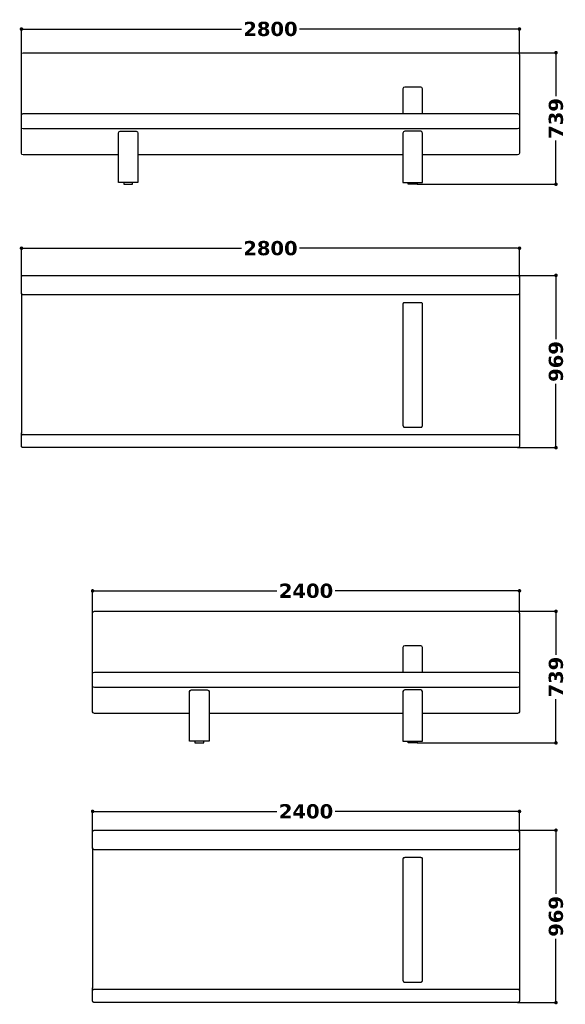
# Model space of a CAD drawing. Header units: millimetres. Extents: x 14754 to 31447, y -5476 to 3756.
# Tile 2 of 5: x 18532 to 21600, y -1779 to 3756. Entities that reach past the tile are written whole.
import ezdxf

# ---------------------------------------------------------------- set-up
doc = ezdxf.new("R2010")
doc.units = ezdxf.units.MM
for name, color, linetype, true_color in [('Layer 01', 7, 'Continuous', 0x000000), ('Make2D$Visible$Curves', 7, 'Continuous', 0x000000), ('Make2D$Visible$Tangents', 7, 'Continuous', 0x000000)]:
    doc.layers.add(name, color=color, linetype=linetype, true_color=true_color)
doc.styles.add('MDF', font='verdanab.ttf')
doc.dimstyles.new('MDF', dxfattribs={"dimtxt": 25, "dimasz": 20, "dimexe": 0.18, "dimexo": 0.0625, "dimgap": 15, "dimtad": 0, "dimtoh": 1, "dimdec": 0, "dimzin": 1, "dimdsep": 46, "dimtxsty": 'MDF', "dimblk": 'DOT', "dimcen": 0.09, "dimadec": 0, "dimazin": 0, "dimtfac": 1, "dimtdec": 4, "dimtix": 1, "dimtofl": 0, "dimtmove": 1, "dimatfit": 3, "dimfxl": 1, "dimtolj": 1, "dimtzin": 1, "dimarcsym": 0})

# ---------------------------------------------------------------- blocks, each defined once
blk = doc.blocks.new('_Dot')
at = {"color": 0, "linetype": 'ByBlock', "lineweight": -2}
blk.add_line((-0.5, 0), (-1, 0), dxfattribs=at)
at = {"color": 0, "linetype": 'ByBlock', "const_width": 0.5}
blk.add_lwpolyline([(-0.25, 0, 1), (0.25, 0, 1)], format="xyb", close=True, dxfattribs=at)
blk = doc.blocks.new('*D32')
at = {"layer": 'Defpoints', "color": 0}
for p in [(21332.5, 430), (21547.9, 430), (20767.5, -309.5)]:
    blk.add_point(p, dxfattribs=at)
at = {"layer": 'Layer 01', "color": 0, "lineweight": -2}
for p, q in [((21332.5, 430), (21548.1, 430)), ((21547.9, 410), (21547.9, 184.8)), ((21547.9, -289.5), (21547.9, -64.3)), ((20767.5, -309.5), (21548.1, -309.5))]:
    blk.add_line(p, q, dxfattribs=at)
at = {"layer": 'Layer 01', "color": 0, "lineweight": -2, "xscale": 20, "yscale": 20, "zscale": 20}
for p, rotation in [((21547.9, 430), 90), ((21547.9, -309.5), 270)]:
    blk.add_blockref('_Dot', p, dxfattribs=dict(at, rotation=rotation))
at = {"layer": 'Layer 01', "color": 0, "insert": (21547.9, 60.2), "char_height": 80, "attachment_point": 5, "rotation": 90, "style": 'MDF'}
blk.add_mtext('\\A1;739', dxfattribs=at)
blk = doc.blocks.new('*D33')
at = {"layer": 'Defpoints', "color": 0}
for p in [(21342.5, -695), (18942.5, -813.5), (21342.5, -813.5)]:
    blk.add_point(p, dxfattribs=at)
at = {"layer": 'Layer 01', "color": 0, "lineweight": -2}
for p, q in [((18942.5, -813.4), (18942.5, -694.8)), ((18962.5, -695), (19979, -695)), ((21322.5, -695), (20306, -695)), ((21342.5, -813.4), (21342.5, -694.8))]:
    blk.add_line(p, q, dxfattribs=at)
at = {"layer": 'Layer 01', "color": 0, "lineweight": -2, "xscale": 20, "yscale": 20, "zscale": 20, "rotation": 180}
blk.add_blockref('_Dot', (18942.5, -695), dxfattribs=at)
at = {"layer": 'Layer 01', "color": 0, "lineweight": -2, "xscale": 20, "yscale": 20, "zscale": 20}
blk.add_blockref('_Dot', (21342.5, -695), dxfattribs=at)
at = {"layer": 'Layer 01', "color": 0, "insert": (20142.5, -695), "char_height": 80, "attachment_point": 5, "style": 'MDF'}
blk.add_mtext('\\A1;2400', dxfattribs=at)
blk = doc.blocks.new('*D34')
at = {"layer": 'Defpoints', "color": 0}
for p in [(21332.5, -800.7), (21332.5, -1769.5), (21547.9, -1769.5)]:
    blk.add_point(p, dxfattribs=at)
at = {"layer": 'Layer 01', "color": 0, "lineweight": -2}
for p, q in [((21332.5, -800.7), (21548.1, -800.7)), ((21547.9, -820.7), (21547.9, -1159.1)), ((21547.9, -1749.5), (21547.9, -1411)), ((21332.5, -1769.5), (21548.1, -1769.5))]:
    blk.add_line(p, q, dxfattribs=at)
at = {"layer": 'Layer 01', "color": 0, "lineweight": -2, "xscale": 20, "yscale": 20, "zscale": 20}
for p, rotation in [((21547.9, -800.7), 90), ((21547.9, -1769.5), 270)]:
    blk.add_blockref('_Dot', p, dxfattribs=dict(at, rotation=rotation))
at = {"layer": 'Layer 01', "color": 0, "insert": (21547.9, -1285.1), "char_height": 80, "attachment_point": 5, "rotation": 90, "style": 'MDF'}
blk.add_mtext('\\A1;969', dxfattribs=at)
blk = doc.blocks.new('*D35')
at = {"layer": 'Defpoints', "color": 0}
for p in [(21342.5, 2471.3), (18542.5, 2309), (21342.5, 2306.2)]:
    blk.add_point(p, dxfattribs=at)
at = {"layer": 'Layer 01', "color": 0, "lineweight": -2}
for p, q in [((18542.5, 2309.1), (18542.5, 2471.5)), ((18562.5, 2471.3), (19779, 2471.3)), ((21322.5, 2471.3), (20106, 2471.3)), ((21342.5, 2306.2), (21342.5, 2471.5))]:
    blk.add_line(p, q, dxfattribs=at)
at = {"layer": 'Layer 01', "color": 0, "lineweight": -2, "xscale": 20, "yscale": 20, "zscale": 20, "rotation": 180}
blk.add_blockref('_Dot', (18542.5, 2471.3), dxfattribs=at)
at = {"layer": 'Layer 01', "color": 0, "lineweight": -2, "xscale": 20, "yscale": 20, "zscale": 20}
blk.add_blockref('_Dot', (21342.5, 2471.3), dxfattribs=at)
at = {"layer": 'Layer 01', "color": 0, "insert": (19942.5, 2471.3), "char_height": 80, "attachment_point": 5, "style": 'MDF'}
blk.add_mtext('\\A1;2800', dxfattribs=at)
blk = doc.blocks.new('*D36')
at = {"layer": 'Defpoints', "color": 0}
for p in [(21332.5, 3570.7), (21547.9, 3570.7), (20767.5, 2831.3)]:
    blk.add_point(p, dxfattribs=at)
at = {"layer": 'Layer 01', "color": 0, "lineweight": -2}
for p, q in [((21332.5, 3570.7), (21548.1, 3570.7)), ((21547.9, 3550.7), (21547.9, 3325.5)), ((21547.9, 2851.3), (21547.9, 3076.4)), ((20767.5, 2831.3), (21548.1, 2831.3))]:
    blk.add_line(p, q, dxfattribs=at)
at = {"layer": 'Layer 01', "color": 0, "lineweight": -2, "xscale": 20, "yscale": 20, "zscale": 20}
for p, rotation in [((21547.9, 3570.7), 90), ((21547.9, 2831.3), 270)]:
    blk.add_blockref('_Dot', p, dxfattribs=dict(at, rotation=rotation))
at = {"layer": 'Layer 01', "color": 0, "insert": (21547.9, 3201), "char_height": 80, "attachment_point": 5, "rotation": 90, "style": 'MDF'}
blk.add_mtext('\\A1;739', dxfattribs=at)
blk = doc.blocks.new('*D37')
at = {"layer": 'Defpoints', "color": 0}
for p in [(21332.5, 2319), (21547.9, 2319), (21332.5, 1350.2)]:
    blk.add_point(p, dxfattribs=at)
at = {"layer": 'Layer 01', "color": 0, "lineweight": -2}
for p, q in [((21332.5, 2319), (21548.1, 2319)), ((21547.9, 2299), (21547.9, 1960.5)), ((21547.9, 1370.2), (21547.9, 1708.6)), ((21332.5, 1350.2), (21548.1, 1350.2))]:
    blk.add_line(p, q, dxfattribs=at)
at = {"layer": 'Layer 01', "color": 0, "lineweight": -2, "xscale": 20, "yscale": 20, "zscale": 20}
for p, rotation in [((21547.9, 2319), 90), ((21547.9, 1350.2), 270)]:
    blk.add_blockref('_Dot', p, dxfattribs=dict(at, rotation=rotation))
at = {"layer": 'Layer 01', "color": 0, "insert": (21547.9, 1834.6), "char_height": 80, "attachment_point": 5, "rotation": 90, "style": 'MDF'}
blk.add_mtext('\\A1;969', dxfattribs=at)
blk = doc.blocks.new('*D38')
at = {"layer": 'Defpoints', "color": 0}
for p in [(18542.5, 3703.9), (18542.5, 3560.7), (21342.5, 3560.7)]:
    blk.add_point(p, dxfattribs=at)
at = {"layer": 'Layer 01', "color": 0, "lineweight": -2}
for p, q in [((18542.5, 3560.8), (18542.5, 3704)), ((18562.5, 3703.9), (19779, 3703.9)), ((21322.5, 3703.9), (20106, 3703.9)), ((21342.5, 3560.8), (21342.5, 3704))]:
    blk.add_line(p, q, dxfattribs=at)
at = {"layer": 'Layer 01', "color": 0, "lineweight": -2, "xscale": 20, "yscale": 20, "zscale": 20, "rotation": 180}
blk.add_blockref('_Dot', (18542.5, 3703.9), dxfattribs=at)
at = {"layer": 'Layer 01', "color": 0, "lineweight": -2, "xscale": 20, "yscale": 20, "zscale": 20}
blk.add_blockref('_Dot', (21342.5, 3703.9), dxfattribs=at)
at = {"layer": 'Layer 01', "color": 0, "insert": (19942.5, 3703.9), "char_height": 80, "attachment_point": 5, "style": 'MDF'}
blk.add_mtext('\\A1;2800', dxfattribs=at)
blk = doc.blocks.new('*D39')
at = {"layer": 'Defpoints', "color": 0}
for p in [(18942.5, 545), (18942.5, 420), (21342.5, 420)]:
    blk.add_point(p, dxfattribs=at)
at = {"layer": 'Layer 01', "color": 0, "lineweight": -2}
for p, q in [((18942.5, 420), (18942.5, 545.2)), ((18962.5, 545), (19979, 545)), ((21322.5, 545), (20306, 545)), ((21342.5, 420), (21342.5, 545.2))]:
    blk.add_line(p, q, dxfattribs=at)
at = {"layer": 'Layer 01', "color": 0, "lineweight": -2, "xscale": 20, "yscale": 20, "zscale": 20, "rotation": 180}
blk.add_blockref('_Dot', (18942.5, 545), dxfattribs=at)
at = {"layer": 'Layer 01', "color": 0, "lineweight": -2, "xscale": 20, "yscale": 20, "zscale": 20}
blk.add_blockref('_Dot', (21342.5, 545), dxfattribs=at)
at = {"layer": 'Layer 01', "color": 0, "insert": (20142.5, 545), "char_height": 80, "attachment_point": 5, "style": 'MDF'}
blk.add_mtext('\\A1;2400', dxfattribs=at)

msp = doc.modelspace()

# ---------------------------------------------------------------- linework, layer by layer
at = {"layer": 'Layer 01'}
for points in [[(19117.5, 2831.3), (19167.5, 2831.3), (19167.5, 2841.3), (19117.5, 2841.3)], [(20767.5, 2831.3), (20717.5, 2831.3), (20717.5, 2841.3), (20767.5, 2841.3)], [(19517.5, -309.5), (19567.5, -309.5), (19567.5, -299.5), (19517.5, -299.5)], [(20767.5, -309.5), (20717.5, -309.5), (20717.5, -299.5), (20767.5, -299.5)]]:
    msp.add_lwpolyline(points, close=True, dxfattribs=at)
for points in [[(20787.5, 2164.7), (20742.5, 2164.7), (20697.5, 2164.7)], [(20797.5, 1475.5), (20797.5, 2159)], [(20697.5, 1464.7), (20742.5, 1464.7), (20787.5, 1464.7)], [(20787.5, -955), (20742.5, -955), (20697.5, -955)], [(20797.5, -1644.2), (20797.5, -960.7)], [(20697.5, -1655), (20742.5, -1655), (20787.5, -1655)]]:
    msp.add_lwpolyline(points, dxfattribs=at)
for points, knots in [([(20697.5, 2164.7), (20696.7, 2164.7), (20696, 2164.7), (20694.9, 2164.5), (20694.5, 2164.5), (20693.8, 2164.3), (20693.5, 2164.2), (20692.8, 2164.1), (20692.5, 2164), (20691.9, 2163.8), (20691.6, 2163.7), (20690.8, 2163.3), (20690.4, 2163.1), (20689.7, 2162.7), (20689.5, 2162.5), (20689.2, 2162.2), (20689, 2162.1), (20688.5, 2161.6), (20688.3, 2161.3), (20688, 2160.8), (20687.9, 2160.7), (20687.7, 2160.3), (20687.7, 2160.2), (20687.5, 2159.7), (20687.5, 2159.3), (20687.5, 2159)], [833.13905, 833.13905, 833.13905, 833.13905, 835.426169, 835.426169, 836.569728, 836.569728, 837.713288, 837.713288, 838.856847, 838.856847, 840.000407, 840.000407, 842.287526, 842.287526, 843.431086, 843.431086, 844.574645, 844.574645, 846.861764, 846.861764, 848.005324, 848.005324, 849.148884, 849.148884, 851.436003, 851.436003, 851.436003, 851.436003]), ([(20797.5, 2159), (20797.5, 2159.3), (20797.4, 2159.7), (20797.3, 2160.2), (20797.2, 2160.3), (20797.1, 2160.7), (20797, 2160.8), (20796.7, 2161.3), (20796.4, 2161.6), (20796, 2162.1), (20795.8, 2162.2), (20795.4, 2162.5), (20795.2, 2162.7), (20794.6, 2163.1), (20794.1, 2163.3), (20793.3, 2163.7), (20793, 2163.8), (20792.4, 2164), (20792.1, 2164.1), (20791.5, 2164.2), (20791.2, 2164.3), (20790.5, 2164.5), (20790.1, 2164.5), (20789, 2164.7), (20788.2, 2164.7), (20787.5, 2164.7)], [724.842096, 724.842096, 724.842096, 724.842096, 727.129215, 727.129215, 728.272775, 728.272775, 729.416335, 729.416335, 731.703454, 731.703454, 732.847013, 732.847013, 733.990573, 733.990573, 736.277692, 736.277692, 737.421252, 737.421252, 738.564811, 738.564811, 739.708371, 739.708371, 740.85193, 740.85193, 743.13905, 743.13905, 743.13905, 743.13905]), ([(20687.5, 1475.5), (20687.5, 1474.8), (20687.5, 1474.2), (20687.7, 1473), (20687.9, 1472.4), (20688.2, 1471.5), (20688.3, 1471.2), (20688.5, 1470.6), (20688.7, 1470.3), (20689.1, 1469.4), (20689.5, 1468.9), (20690.1, 1468.1), (20690.4, 1467.8), (20690.8, 1467.4), (20691.1, 1467.1), (20691.6, 1466.7), (20691.9, 1466.5), (20692.5, 1466.1), (20692.8, 1465.9), (20693.8, 1465.4), (20694.5, 1465.2), (20696, 1464.8), (20696.7, 1464.7), (20697.5, 1464.7)], [1557.976872, 1557.976872, 1557.976872, 1557.976872, 1560.264525, 1560.264525, 1562.552179, 1562.552179, 1563.696005, 1563.696005, 1564.839832, 1564.839832, 1567.127486, 1567.127486, 1568.271312, 1568.271312, 1569.415139, 1569.415139, 1570.558966, 1570.558966, 1571.702792, 1571.702792, 1573.990446, 1573.990446, 1576.278099, 1576.278099, 1576.278099, 1576.278099]), ([(20787.5, 1464.7), (20788.2, 1464.7), (20789, 1464.8), (20790.5, 1465.2), (20791.2, 1465.4), (20792.1, 1465.9), (20792.5, 1466.1), (20793, 1466.5), (20793.3, 1466.7), (20793.9, 1467.1), (20794.1, 1467.4), (20794.6, 1467.8), (20794.8, 1468.1), (20795.5, 1468.9), (20795.8, 1469.4), (20796.3, 1470.3), (20796.4, 1470.6), (20796.7, 1471.2), (20796.8, 1471.5), (20797.1, 1472.4), (20797.2, 1473), (20797.4, 1474.2), (20797.5, 1474.8), (20797.5, 1475.5)], [1666.278099, 1666.278099, 1666.278099, 1666.278099, 1668.565752, 1668.565752, 1670.853406, 1670.853406, 1671.997233, 1671.997233, 1673.141059, 1673.141059, 1674.284886, 1674.284886, 1675.428713, 1675.428713, 1677.716366, 1677.716366, 1678.860193, 1678.860193, 1680.004019, 1680.004019, 1682.291673, 1682.291673, 1684.579326, 1684.579326, 1684.579326, 1684.579326]), ([(20697.5, -955), (20696.7, -955), (20696, -955), (20694.9, -955.1), (20694.5, -955.2), (20693.8, -955.3), (20693.5, -955.4), (20692.8, -955.6), (20692.5, -955.7), (20691.9, -955.9), (20691.6, -956), (20690.8, -956.3), (20690.4, -956.6), (20689.7, -957), (20689.5, -957.1), (20689.2, -957.4), (20689, -957.6), (20688.5, -958), (20688.3, -958.3), (20688, -958.8), (20687.9, -959), (20687.7, -959.3), (20687.7, -959.5), (20687.5, -960), (20687.5, -960.3), (20687.5, -960.7)], [833.13905, 833.13905, 833.13905, 833.13905, 835.426169, 835.426169, 836.569728, 836.569728, 837.713288, 837.713288, 838.856847, 838.856847, 840.000407, 840.000407, 842.287526, 842.287526, 843.431086, 843.431086, 844.574645, 844.574645, 846.861764, 846.861764, 848.005324, 848.005324, 849.148884, 849.148884, 851.436003, 851.436003, 851.436003, 851.436003]), ([(20797.5, -960.7), (20797.5, -960.3), (20797.4, -960), (20797.3, -959.5), (20797.2, -959.3), (20797.1, -959), (20797, -958.8), (20796.7, -958.3), (20796.4, -958), (20796, -957.6), (20795.8, -957.4), (20795.4, -957.1), (20795.2, -957), (20794.6, -956.6), (20794.1, -956.3), (20793.3, -956), (20793, -955.9), (20792.4, -955.7), (20792.1, -955.6), (20791.5, -955.4), (20791.2, -955.3), (20790.5, -955.2), (20790.1, -955.1), (20789, -955), (20788.2, -955), (20787.5, -955)], [724.842096, 724.842096, 724.842096, 724.842096, 727.129215, 727.129215, 728.272775, 728.272775, 729.416335, 729.416335, 731.703454, 731.703454, 732.847013, 732.847013, 733.990573, 733.990573, 736.277692, 736.277692, 737.421252, 737.421252, 738.564811, 738.564811, 739.708371, 739.708371, 740.85193, 740.85193, 743.13905, 743.13905, 743.13905, 743.13905]), ([(20687.5, -1644.2), (20687.5, -1644.8), (20687.5, -1645.4), (20687.7, -1646.7), (20687.9, -1647.3), (20688.2, -1648.2), (20688.3, -1648.5), (20688.5, -1649.1), (20688.7, -1649.4), (20689.1, -1650.2), (20689.5, -1650.8), (20690.1, -1651.6), (20690.4, -1651.8), (20690.8, -1652.3), (20691.1, -1652.5), (20691.6, -1653), (20691.9, -1653.2), (20692.5, -1653.6), (20692.8, -1653.7), (20693.8, -1654.2), (20694.5, -1654.5), (20696, -1654.9), (20696.7, -1655), (20697.5, -1655)], [1557.976872, 1557.976872, 1557.976872, 1557.976872, 1560.264525, 1560.264525, 1562.552179, 1562.552179, 1563.696005, 1563.696005, 1564.839832, 1564.839832, 1567.127486, 1567.127486, 1568.271312, 1568.271312, 1569.415139, 1569.415139, 1570.558966, 1570.558966, 1571.702792, 1571.702792, 1573.990446, 1573.990446, 1576.278099, 1576.278099, 1576.278099, 1576.278099]), ([(20787.5, -1655), (20788.2, -1655), (20789, -1654.9), (20790.5, -1654.5), (20791.2, -1654.2), (20792.1, -1653.7), (20792.5, -1653.6), (20793, -1653.2), (20793.3, -1653), (20793.9, -1652.5), (20794.1, -1652.3), (20794.6, -1651.8), (20794.8, -1651.6), (20795.5, -1650.8), (20795.8, -1650.2), (20796.3, -1649.4), (20796.4, -1649.1), (20796.7, -1648.5), (20796.8, -1648.2), (20797.1, -1647.3), (20797.2, -1646.7), (20797.4, -1645.4), (20797.5, -1644.8), (20797.5, -1644.2)], [1666.278099, 1666.278099, 1666.278099, 1666.278099, 1668.565752, 1668.565752, 1670.853406, 1670.853406, 1671.997233, 1671.997233, 1673.141059, 1673.141059, 1674.284886, 1674.284886, 1675.428713, 1675.428713, 1677.716366, 1677.716366, 1678.860193, 1678.860193, 1680.004019, 1680.004019, 1682.291673, 1682.291673, 1684.579326, 1684.579326, 1684.579326, 1684.579326])]:
    msp.add_open_spline(points, degree=3, knots=knots, dxfattribs=at)
for points in [[(20687.5, 2159), (20687.5, 1817.2), (20687.5, 1475.5)], [(20687.5, -960.7), (20687.5, -1302.4), (20687.5, -1644.2)]]:
    msp.add_open_spline(points, degree=2, dxfattribs=at)
at = {"layer": 'Make2D$Visible$Curves', "color": 18, "lineweight": -3, "true_color": 0x000000}
for p, q in [((18542.5, 3006.3), (18542.5, 3560.7)), ((21342.5, 3560.7), (21342.5, 3006.3)), ((20787.5, 3377.7), (20697.5, 3377.7)), ((20687.5, 3367.7), (20687.5, 3229)), ((20797.5, 3229), (20797.5, 3367.7)), ((19087.5, 2996.3), (18552.5, 2996.3)), ((18942.5, -134.5), (18942.5, 420)), ((21342.5, 420), (21342.5, -134.5)), ((20687.5, 226.9), (20687.5, 88.3)), ((20787.5, 236.9), (20697.5, 236.9)), ((20797.5, 88.3), (20797.5, 226.9)), ((19487.5, -144.5), (18952.5, -144.5))]:
    msp.add_line(p, q, dxfattribs=at)
for points in [[(18552.5, 3570.7), (19942.5, 3570.7), (21332.5, 3570.7)], [(19197.5, 3119.2), (19197.5, 2841.3), (19087.5, 2841.3), (19087.5, 3119.2)], [(20687.5, 3119.2), (20687.5, 2841.3), (20797.5, 2841.3), (20797.5, 3119.2)], [(20687.5, 2996.3), (19942.5, 2996.3), (19197.5, 2996.3)], [(21332.5, 2996.3), (20797.5, 2996.3)], [(18952.5, 430), (20142.5, 430), (21332.5, 430)], [(19597.5, -21.6), (19597.5, -299.5), (19487.5, -299.5), (19487.5, -21.6)], [(20687.5, -21.6), (20687.5, -299.5), (20797.5, -299.5), (20797.5, -21.6)], [(20687.5, -144.5), (20142.5, -144.5), (19597.5, -144.5)], [(21332.5, -144.5), (20797.5, -144.5)], [(18952.5, -800.7), (20142.5, -800.7), (21332.5, -800.7)], [(21332.5, -910.2), (20142.5, -910.2), (18952.5, -910.2)], [(18942.5, -1759.5), (18942.5, -1702.1), (18942.5, -1686.7)], [(21342.5, -1686.7), (21342.5, -1702.1), (21342.5, -1759.5)], [(21332.5, -1769.5), (20142.5, -1769.5), (18952.5, -1769.5)]]:
    msp.add_lwpolyline(points, dxfattribs=at)
at = {"layer": 'Make2D$Visible$Curves', "color": 18, "lineweight": -3, "true_color": 0x000000, "extrusion": (0, 0, -1)}
for centre, start, end in [((-18552.5, 3560.7), 0, 90), ((-21332.5, 3560.7), 90, 180), ((-19097.5, 3119.2), 0, 90), ((-19187.5, 3119.2), 90, 180), ((-18552.5, 3006.3), 270, 0), ((-21332.5, 3006.3), 180, 270), ((-18952.5, 420), 0, 90), ((-21332.5, 420), 90, 180), ((-19497.5, -21.6), 360, 90), ((-19587.5, -21.6), 90, 180), ((-18952.5, -134.5), 270, 0), ((-21332.5, -134.5), 180, 270)]:
    msp.add_arc(centre, 10, start, end, dxfattribs=at)
at = {"layer": 'Make2D$Visible$Curves', "color": 18, "lineweight": -3, "true_color": 0x000000}
for centre, start, end in [((20697.5, 3367.7), 90, 180), ((20787.5, 3367.7), 0, 90), ((20697.5, 3119.2), 90, 180), ((20787.5, 3119.2), 0, 90), ((20697.5, 226.9), 90, 180), ((20787.5, 226.9), 0, 90), ((20697.5, -21.6), 90, 180), ((20787.5, -21.6), 360, 90)]:
    msp.add_arc(centre, 10, start, end, dxfattribs=at)
for points in [[(19097.5, 3129.2), (19142.5, 3129.2), (19187.5, 3129.2)], [(20787.5, 3129.2), (20742.5, 3129.2), (20697.5, 3129.2)], [(18542.5, 2219.4), (18542.5, 2264.2), (18542.5, 2309)], [(18552.5, 2319), (19942.5, 2319), (21332.5, 2319)], [(21342.5, 2309), (21342.5, 2264.2), (21342.5, 2219.4)], [(18542.5, 2216.6), (18542.5, 2218), (18542.5, 2219.4)], [(21342.5, 2219.4), (21342.5, 2218), (21342.5, 2216.6)], [(18542.5, 1417.5), (18542.5, 1425.2), (18542.5, 1432.9)], [(18542.5, 1360.2), (18542.5, 1388.9), (18542.5, 1417.5)], [(21342.5, 1432.9), (21342.5, 1425.2), (21342.5, 1417.5)], [(21342.5, 1417.5), (21342.5, 1388.9), (21342.5, 1360.2)], [(21332.5, 1350.2), (19942.5, 1350.2), (18552.5, 1350.2)], [(19497.5, -11.6), (19542.5, -11.6), (19587.5, -11.6)], [(20787.5, -11.6), (20742.5, -11.6), (20697.5, -11.6)], [(18942.5, -900.3), (18942.5, -855.5), (18942.5, -810.7)], [(21342.5, -810.7), (21342.5, -855.5), (21342.5, -900.3)], [(18942.5, -900.3), (18942.5, -901.7), (18942.5, -903.1)], [(21342.5, -900.3), (21342.5, -901.7), (21342.5, -903.1)]]:
    msp.add_open_spline(points, degree=2, dxfattribs=at)
for points, weights, knots in [([(18542.5, 2309), (18542.5, 2310.9), (18543.2, 2312.7), (18543.9, 2314.6), (18545.4, 2316.1), (18546.9, 2317.5), (18548.8, 2318.3), (18550.6, 2319), (18552.5, 2319)], [1, 0.926776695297, 0.890165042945, 0.853553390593, 0.853553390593, 0.853553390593, 0.890165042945, 0.926776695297, 1], [0, 0, 0, 3.814871, 3.814871, 7.957007, 7.957007, 12.099143, 12.099143, 15.914014, 15.914014, 15.914014]), ([(18542.5, 2216.6), (18542.5, 2189.2), (18542.5, 1922.4), (18542.5, 1655.6), (18542.5, 1432.9)], [1, 0.856850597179, 1, 0.856850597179, 1], [0, 0, 0, 520, 520, 1040, 1040, 1040]), ([(21342.5, 2216.6), (21342.5, 2189.2), (21342.5, 1922.4), (21342.5, 1655.6), (21342.5, 1432.9)], [1, 0.856850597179, 1, 0.856850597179, 1], [-1040, -1040, -1040, -520, -520, 0, 0, 0]), ([(18552.5, 1350.2), (18550.6, 1350.2), (18548.8, 1350.9), (18546.9, 1351.7), (18545.4, 1353.1), (18543.9, 1354.6), (18543.2, 1356.5), (18542.5, 1358.3), (18542.5, 1360.2)], [1, 0.926776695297, 0.890165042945, 0.853553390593, 0.853553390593, 0.853553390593, 0.890165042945, 0.926776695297, 1], [0, 0, 0, 3.814871, 3.814871, 7.957007, 7.957007, 12.099143, 12.099143, 15.914014, 15.914014, 15.914014]), ([(18942.5, -903.1), (18942.5, -930.4), (18942.5, -1197.3), (18942.5, -1464.1), (18942.5, -1686.7)], [1, 0.856850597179, 1, 0.856850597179, 1], [-1040, -1040, -1040, -520, -520, 0, 0, 0]), ([(21342.5, -903.1), (21342.5, -930.4), (21342.5, -1197.3), (21342.5, -1464.1), (21342.5, -1686.7)], [1, 0.856850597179, 1, 0.856850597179, 1], [-1040, -1040, -1040, -520, -520, 0, 0, 0])]:
    msp.add_rational_spline(points, weights, degree=2, knots=knots, dxfattribs=at)
for points, weights in [([(18542.5, 2306.2), (18542.5, 2306.2), (18542.5, 2306.2)], [0.999998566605, 0.999999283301, 1]), ([(21332.5, 2319), (21342.5, 2319), (21342.5, 2309)], [1, 0.707106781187, 1]), ([(21342.5, 2306.2), (21342.5, 2306.2), (21342.5, 2306.2)], [1, 0.999999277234, 0.999998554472]), ([(18542.5, 1432.9), (18542.5, 1432.9), (18542.5, 1432.9)], [1, 0.999998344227, 0.999996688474]), ([(21342.5, 1432.9), (21342.5, 1432.9), (21342.5, 1432.9)], [0.999996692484, 0.999998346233, 1]), ([(21342.5, 1360.2), (21342.5, 1350.2), (21332.5, 1350.2)], [1, 0.707106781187, 1]), ([(18942.5, -810.7), (18942.5, -800.7), (18952.5, -800.7)], [1, 0.707106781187, 1]), ([(18942.5, -813.5), (18942.5, -813.5), (18942.5, -813.5)], [1, 0.999999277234, 0.999998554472]), ([(21332.5, -800.7), (21342.5, -800.7), (21342.5, -810.7)], [1, 0.707106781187, 1]), ([(21342.5, -813.5), (21342.5, -813.5), (21342.5, -813.5)], [1, 0.999999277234, 0.999998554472]), ([(18952.5, -910.2), (18942.5, -910.2), (18942.5, -900.3)], [1, 0.707106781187, 1]), ([(21342.5, -900.3), (21342.5, -910.2), (21332.5, -910.2)], [1, 0.707106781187, 1]), ([(18942.5, -1686.7), (18942.5, -1686.7), (18942.5, -1686.7)], [1, 0.999998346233, 0.999996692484]), ([(21342.5, -1686.7), (21342.5, -1686.7), (21342.5, -1686.7)], [0.999996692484, 0.999998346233, 1]), ([(18952.5, -1769.5), (18942.5, -1769.5), (18942.5, -1759.5)], [1, 0.707106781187, 1]), ([(21342.5, -1759.5), (21342.5, -1769.5), (21332.5, -1769.5)], [1, 0.707106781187, 1])]:
    msp.add_rational_spline(points, weights, degree=2, dxfattribs=at)
at = {"layer": 'Make2D$Visible$Tangents', "color": 18, "lineweight": -3, "true_color": 0x000000}
for p, q in [((18542.5, 3151.9), (18542.5, 3219)), ((21342.5, 3219), (21342.5, 3151.9))]:
    msp.add_line(p, q, dxfattribs=at)
for points in [[(18552.5, 3229), (19942.5, 3229), (21332.5, 3229)], [(21332.5, 3141.9), (19942.5, 3141.9), (18552.5, 3141.9)], [(18942.5, 11.2), (18942.5, 78.3)], [(18952.5, 88.3), (20142.5, 88.3), (21332.5, 88.3)], [(21342.5, 78.3), (21342.5, 11.2)], [(21332.5, 1.2), (20142.5, 1.2), (18952.5, 1.2)], [(21332.5, -1695.8), (20142.5, -1695.8), (18952.5, -1695.8)]]:
    msp.add_lwpolyline(points, dxfattribs=at)
at = {"layer": 'Make2D$Visible$Tangents', "color": 18, "lineweight": -3, "true_color": 0x000000, "extrusion": (0, 0, -1)}
for centre, start, end in [((-18552.5, 3219), 0, 90), ((-21332.5, 3219), 90, 180), ((-18552.5, 3151.9), 270, 0), ((-21332.5, 3151.9), 180, 270), ((-18952.5, 78.3), 0, 90), ((-21332.5, 78.3), 90, 180), ((-18952.5, 11.2), 270, 0), ((-21332.5, 11.2), 180, 270)]:
    msp.add_arc(centre, 10, start, end, dxfattribs=at)
at = {"layer": 'Make2D$Visible$Tangents', "color": 18, "lineweight": -3, "true_color": 0x000000}
for points, weights in [([(18542.5, 2309), (18542.5, 2309), (18542.5, 2309)], [0.999999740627, 0.999999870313, 1]), ([(18552.5, 2319), (18552.5, 2319), (18552.5, 2319)], [1, 0.99999992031, 0.999999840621]), ([(21332.5, 2319), (21332.5, 2319), (21332.5, 2319)], [0.966473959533, 0.981990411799, 1]), ([(21342.5, 2309), (21342.5, 2309), (21342.5, 2309)], [1, 0.999999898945, 0.99999979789]), ([(18552.5, 2209.4), (18542.5, 2209.4), (18542.5, 2219.4)], [1, 0.707106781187, 1]), ([(18542.5, 2219.4), (18542.5, 2219.4), (18542.5, 2219.4)], [0.99999988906, 0.99999994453, 1]), ([(21342.5, 2219.4), (21342.5, 2209.4), (21332.5, 2209.4)], [1, 0.707106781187, 1]), ([(18552.5, 1423.9), (18542.5, 1423.9), (18542.5, 1417.5)], [1, 0.707106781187, 1]), ([(18542.5, 1417.5), (18542.5, 1417.5), (18542.5, 1417.5)], [0.999996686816, 0.999998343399, 1]), ([(21332.5, 1423.9), (21342.5, 1423.9), (21342.5, 1417.5)], [1, 0.707106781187, 1]), ([(21342.5, 1417.5), (21342.5, 1417.5), (21342.5, 1417.5)], [1, 0.999999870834, 0.999999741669]), ([(18542.5, 1360.2), (18542.5, 1360.2), (18542.5, 1360.2)], [1, 0.999998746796, 0.999997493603]), ([(18552.5, 1350.2), (18552.5, 1350.2), (18552.5, 1350.2)], [0.999999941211, 0.999999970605, 1]), ([(21342.5, 1360.2), (21342.5, 1360.2), (21342.5, 1360.2)], [0.999997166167, 0.999998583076, 1]), ([(18942.5, -810.7), (18942.5, -810.7), (18942.5, -810.7)], [1, 0.999999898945, 0.99999979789]), ([(18952.5, -800.7), (18952.5, -800.7), (18952.5, -800.7)], [0.966473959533, 0.981990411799, 1]), ([(21332.5, -800.7), (21332.5, -800.7), (21332.5, -800.7)], [0.966473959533, 0.981990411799, 1]), ([(21342.5, -810.7), (21342.5, -810.7), (21342.5, -810.7)], [1, 0.999999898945, 0.99999979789]), ([(18952.5, -1695.8), (18942.5, -1695.8), (18942.5, -1702.1)], [1, 0.707106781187, 1]), ([(21342.5, -1702.1), (21342.5, -1695.8), (21332.5, -1695.8)], [1, 0.707106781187, 1]), ([(18942.5, -1759.5), (18942.5, -1759.5), (18942.5, -1759.5)], [0.999997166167, 0.999998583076, 1]), ([(21342.5, -1759.5), (21342.5, -1759.5), (21342.5, -1759.5)], [0.999997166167, 0.999998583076, 1])]:
    msp.add_rational_spline(points, weights, degree=2, dxfattribs=at)
for points in [[(21332.5, 2209.4), (19942.5, 2209.4), (18552.5, 2209.4)], [(18552.5, 1423.9), (19942.5, 1423.9), (21332.5, 1423.9)]]:
    msp.add_open_spline(points, degree=2, dxfattribs=at)

# ---------------------------------------------------------------- dimensions: what is measured, and where the dimension line sits
at = {"layer": 'Layer 01'}
for base, p1, p2, picture, middle in [((18542.5, 3703.9), (21342.5, 3560.7), (18542.5, 3560.7), '*D38', (19942.5, 3703.9)), ((21342.5, 2471.3), (18542.5, 2309), (21342.5, 2306.2), '*D35', (19942.5, 2471.3)), ((18942.5, 545), (21342.5, 420), (18942.5, 420), '*D39', (20142.5, 545)), ((21342.5, -695), (18942.5, -813.5), (21342.5, -813.5), '*D33', (20142.5, -695))]:
    dim = msp.add_linear_dim(base=base, p1=p1, p2=p2, dimstyle='MDF', override={"dimscale": 1, "dimtxt": 80, "dimasz": 20, "dimgap": 15, "dimtih": 0, "dimtoh": 0, "dimdec": 0, "dimlfac": 1, "dimzin": 1, "dimtxsty": 'MDF', "dimblk": 'Dot', "dimsah": 0, "dimtix": 0, "dimtmove": 0, "dimtzin": 1}, dxfattribs=at)
    dim.commit()
    dim.dimension.update_dxf_attribs({"geometry": picture, "text_midpoint": middle})
for base, p1, p2, picture, middle in [((21547.9, 3570.7), (20767.5, 2831.3), (21332.5, 3570.7), '*D36', (21547.9, 3201)), ((21547.9, 2319), (21332.5, 1350.2), (21332.5, 2319), '*D37', (21547.9, 1834.6)), ((21547.9063, 429.9681), (20767.4771, -309.472), (21332.4771, 429.9681), '*D32', (21547.9063, 60.2481)), ((21547.9, -1769.5), (21332.5, -800.7), (21332.5, -1769.5), '*D34', (21547.9, -1285.1))]:
    dim = msp.add_linear_dim(base=base, p1=p1, p2=p2, angle=90, dimstyle='MDF', override={"dimscale": 1, "dimtxt": 80, "dimasz": 20, "dimgap": 15, "dimtih": 0, "dimtoh": 0, "dimdec": 0, "dimlfac": 1, "dimzin": 1, "dimtxsty": 'MDF', "dimblk": 'Dot', "dimsah": 0, "dimtix": 0, "dimtmove": 0, "dimtzin": 1}, dxfattribs=at)
    dim.commit()
    dim.dimension.update_dxf_attribs({"geometry": picture, "text_midpoint": middle})

doc.saveas('drawing.dxf')
